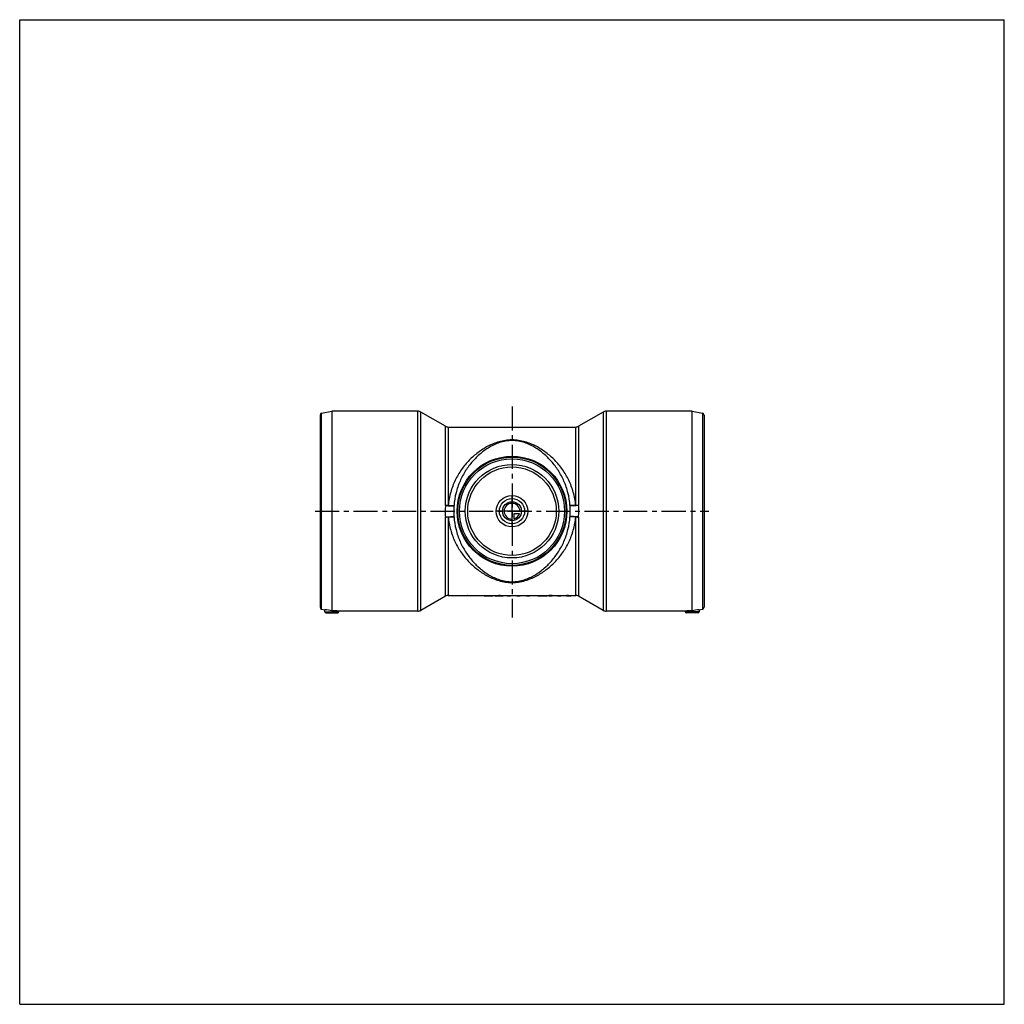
# Model space of a CAD drawing. Header units: millimetres. Extents: x 0 to 1000, y 0 to 1000.
import ezdxf

# ---------------------------------------------------------------- set-up
doc = ezdxf.new("R2010")
doc.units = ezdxf.units.MM
doc.header["$LTSCALE"] = 65.185185
doc.linetypes.add('CENTER', pattern=[0.6, 0.375, -0.075, 0.075, -0.075])
doc.layers.get('0').update_dxf_attribs({"linetype": 'CONTINUOUS'})
for name, color, linetype in [('ACHSEN_S', 7, 'CONTINUOUS'), ('KOERPER', 7, 'CONTINUOUS'), ('KONST.EL_MIT_GEO', 7, 'CONTINUOUS'), ('KONSTR_EL', 7, 'CONTINUOUS'), ('KURVEN', 7, 'CONTINUOUS')]:
    doc.layers.add(name, color=color, linetype=linetype)

msp = doc.modelspace()

# ---------------------------------------------------------------- linework, layer by layer
at = {"color": 7, "linetype": 'Continuous'}
for p, q in [((0, 0), (0, 1000)), ((0, 1000), (1000, 1000)), ((1000, 0), (1000, 1000)), ((0, 0), (1000, 0))]:
    msp.add_line(p, q, dxfattribs=at)
at = {"layer": 'ACHSEN_S', "color": 40, "linetype": 'CENTER'}
for p, q in [((500, 607.3), (500, 392.7)), ((300, 500.8), (700, 500.8))]:
    msp.add_line(p, q, dxfattribs=at)
at = {"layer": 'KOERPER', "color": 7, "linetype": 'Continuous'}
for p, q in [((592.6, 601.5), (567.7, 587.1)), ((683, 602.3), (595.6, 602.3)), ((435.3, 586.3), (564.7, 586.3)), ((317, 500.8), (317, 399.5)), ((683, 399.5), (683, 500.8)), ((435.3, 415.3), (454.8, 415.3)), ((455.2, 415.3), (471.6, 415.3)), ((480.7, 415.3), (482.4, 415.3)), ((487.9, 415.3), (495.1, 415.3)), ((498.5, 415.3), (505, 415.3)), ((508.2, 415.3), (514.7, 415.3)), ((518.1, 415.3), (526.1, 415.3)), ((535.7, 415.3), (537.4, 415.3)), ((540.9, 415.3), (546.1, 415.3)), ((549.5, 415.3), (555.3, 415.3)), ((557.4, 415.3), (564.7, 415.3)), ((592.6, 400.1), (567.7, 414.5)), ((675.9, 399.3), (595.6, 399.3))]:
    msp.add_line(p, q, dxfattribs=at)
for radius in [55, 53.3]:
    msp.add_circle((500, 500.8), radius, dxfattribs=at)
for centre, radius, start, end in [((297.2, 298.3), 103.2, 78.9158, 82.9405), ((702.6, 299.5), 102, 97.0352, 101.1085), ((317, 298), 101.6, 85.9919, 89.9913), ((683, 298.3), 101.3, 90.0027, 94.0141)]:
    msp.add_arc(centre, radius, start, end, dxfattribs=at)
at = {"layer": 'KONST.EL_MIT_GEO', "color": 7, "linetype": 'Continuous'}
for p, q in [((432.3, 506.7), (432.3, 587.1)), ((435.3, 586.3), (435.3, 506.6)), ((564.7, 506.6), (564.7, 586.3)), ((567.7, 587.1), (567.7, 506.7)), ((432.3, 414.5), (432.3, 494.9)), ((435.3, 495), (435.3, 415.3)), ((564.7, 415.3), (564.7, 495)), ((567.7, 494.9), (567.7, 414.5)), ((455.2, 415.3), (454.8, 415.3)), ((487.9, 415.3), (486.7, 415.3)), ((505, 415.3), (505, 415.3)), ((508.2, 415.3), (508.2, 415.3)), ((557.4, 415.3), (555.3, 415.3))]:
    msp.add_line(p, q, dxfattribs=at)
for radius in [55.8, 47.5, 45]:
    msp.add_circle((500, 500.8), radius, dxfattribs=at)
for centre, radius, start, end in [((517.5, 500.8), 85.3, 176.033, 179.9983), ((517.4, 500.8), 85.3, 180.0006, 183.9682), ((532.5, 500.8), 91.7, 176.4315, 179.9983), ((532.5, 500.8), 91.6, 180.0004, 183.5698), ((467.5, 500.8), 91.6, 0.0004, 3.5698), ((467.5, 500.8), 91.7, 356.4315, 359.9983), ((482.6, 500.8), 85.3, 0.0006, 3.9682), ((482.5, 500.8), 85.3, 356.033, 359.9983)]:
    msp.add_arc(centre, radius, start, end, dxfattribs=at)
for points, knots in [([(564.7, 506.6), (564.3, 511.1), (562.7, 520), (558.1, 532.3), (551.6, 543.2), (543.8, 552.7), (534.7, 560.6), (526.3, 566), (519, 569.4), (513.1, 571.4), (506.7, 572.9), (500, 573.4), (493.3, 572.9), (486.9, 571.4), (481, 569.4), (473.7, 566), (465.3, 560.6), (456.2, 552.7), (448.4, 543.2), (441.9, 532.3), (437.3, 520), (435.7, 511.1), (435.3, 506.6)], [0, 0, 0, 0, 0.06708, 0.1322, 0.19491, 0.25543, 0.31448, 0.37326, 0.40322, 0.43409, 0.46637, 0.5, 0.53363, 0.56591, 0.59678, 0.62674, 0.68551, 0.74457, 0.80509, 0.8678, 0.93292, 1, 1, 1, 1]), ([(558.9, 506.5), (558.6, 510.9), (557.2, 519.4), (553.2, 531.4), (547.4, 542.1), (540.4, 551.5), (532.3, 559.4), (524.7, 564.9), (518, 568.4), (512.5, 570.6), (506.5, 572.1), (500, 572.7), (493.5, 572.1), (487.5, 570.6), (482, 568.4), (475.3, 564.9), (467.7, 559.4), (459.6, 551.5), (452.6, 542.1), (446.8, 531.4), (442.8, 519.4), (441.4, 510.9), (441.1, 506.5)], [0, 0, 0, 0, 0.06825, 0.13412, 0.19705, 0.2573, 0.31568, 0.37355, 0.40304, 0.43357, 0.46586, 0.5, 0.53414, 0.56643, 0.59696, 0.62645, 0.68432, 0.7427, 0.80295, 0.86588, 0.93175, 1, 1, 1, 1]), ([(435.3, 506.6), (435.1, 506.6), (434.1, 506.7), (433.1, 506.7), (432.3, 506.7)], [0, 0, 0, 0, 0.261, 1, 1, 1, 1]), ([(432.3, 506.7), (433.2, 506.6), (434.9, 506.4), (437, 506.3), (438.7, 506.3), (439.7, 506.3), (440.4, 506.4), (440.9, 506.5), (441.1, 506.5)], [0, 0, 0, 0, 0.29314, 0.59539, 0.73106, 0.84724, 0.93826, 1, 1, 1, 1]), ([(435.3, 506.6), (435.9, 506.6), (437.1, 506.5), (438.8, 506.5), (439.9, 506.4), (440.7, 506.5), (440.9, 506.5), (441.1, 506.5)], [0, 0, 0, 0, 0.32856, 0.6234, 0.85484, 0.93928, 1, 1, 1, 1]), ([(567.7, 506.7), (566.8, 506.6), (565.1, 506.4), (563, 506.3), (561.3, 506.3), (560.3, 506.3), (559.6, 506.4), (559.1, 506.5), (558.9, 506.5)], [0, 0, 0, 0, 0.29314, 0.59539, 0.73106, 0.84724, 0.93826, 1, 1, 1, 1]), ([(564.7, 506.6), (564.1, 506.6), (562.9, 506.5), (561.2, 506.5), (560.1, 506.4), (559.3, 506.5), (559.1, 506.5), (558.9, 506.5)], [0, 0, 0, 0, 0.32856, 0.6234, 0.85484, 0.93928, 1, 1, 1, 1]), ([(567.7, 506.7), (567.4, 506.7), (566.4, 506.7), (565.4, 506.6), (564.7, 506.6)], [0, 0, 0, 0, 0.23472, 1, 1, 1, 1]), ([(432.3, 494.9), (433.2, 495), (434.9, 495.2), (437, 495.3), (438.7, 495.3), (439.7, 495.3), (440.4, 495.2), (440.9, 495.1), (441.1, 495.1)], [0, 0, 0, 0, 0.29314, 0.59539, 0.73106, 0.84724, 0.93826, 1, 1, 1, 1]), ([(432.3, 494.9), (432.6, 494.9), (433.6, 494.9), (434.6, 495), (435.3, 495)], [0, 0, 0, 0, 0.23472, 1, 1, 1, 1]), ([(435.3, 495), (435.9, 495), (437.1, 495.1), (438.8, 495.1), (439.9, 495.2), (440.7, 495.1), (440.9, 495.1), (441.1, 495.1)], [0, 0, 0, 0, 0.32856, 0.6234, 0.85484, 0.93928, 1, 1, 1, 1]), ([(435.3, 495), (435.7, 490.5), (437.3, 481.6), (441.9, 469.3), (448.4, 458.4), (456.2, 448.9), (465.3, 441), (473.7, 435.6), (481, 432.2), (486.9, 430.2), (493.3, 428.7), (500, 428.2), (506.7, 428.7), (513.1, 430.2), (519, 432.2), (526.3, 435.6), (534.7, 441), (543.8, 448.9), (551.6, 458.4), (558.1, 469.3), (562.7, 481.6), (564.3, 490.5), (564.7, 495)], [0, 0, 0, 0, 0.06708, 0.1322, 0.19491, 0.25543, 0.31448, 0.37326, 0.40322, 0.43409, 0.46637, 0.5, 0.53363, 0.56591, 0.59678, 0.62673, 0.68551, 0.74457, 0.80509, 0.8678, 0.93292, 1, 1, 1, 1]), ([(441.1, 495.1), (441.4, 490.7), (442.8, 482.2), (446.8, 470.2), (452.6, 459.5), (459.6, 450.1), (467.7, 442.2), (475.3, 436.7), (482, 433.2), (487.5, 431), (493.5, 429.5), (500, 428.9), (506.5, 429.5), (512.5, 431), (518, 433.2), (524.7, 436.7), (532.3, 442.2), (540.4, 450.1), (547.4, 459.5), (553.2, 470.2), (557.2, 482.2), (558.6, 490.7), (558.9, 495.1)], [0, 0, 0, 0, 0.06825, 0.13412, 0.19705, 0.2573, 0.31568, 0.37355, 0.40304, 0.43357, 0.46586, 0.5, 0.53414, 0.56643, 0.59696, 0.62645, 0.68432, 0.7427, 0.80295, 0.86588, 0.93175, 1, 1, 1, 1]), ([(567.7, 494.9), (566.8, 495), (565.1, 495.2), (563, 495.3), (561.3, 495.3), (560.3, 495.3), (559.6, 495.2), (559.1, 495.1), (558.9, 495.1)], [0, 0, 0, 0, 0.29314, 0.59539, 0.73106, 0.84724, 0.93826, 1, 1, 1, 1]), ([(564.7, 495), (564.1, 495), (562.9, 495.1), (561.2, 495.1), (560.1, 495.2), (559.3, 495.1), (559.1, 495.1), (558.9, 495.1)], [0, 0, 0, 0, 0.32856, 0.6234, 0.85484, 0.93928, 1, 1, 1, 1]), ([(564.7, 495), (564.9, 495), (565.9, 494.9), (566.9, 494.9), (567.7, 494.9)], [0, 0, 0, 0, 0.261, 1, 1, 1, 1])]:
    msp.add_open_spline(points, degree=3, knots=knots, dxfattribs=at)
at = {"layer": 'KONSTR_EL', "color": 7, "linetype": 'Continuous'}
for p, q in [((306.6, 600.3), (317, 602.3)), ((306.6, 401.3), (306.6, 600.3)), ((317, 602.3), (317, 500.8)), ((404.4, 602.3), (317, 602.3)), ((404.4, 399.3), (404.4, 602.3)), ((407.4, 400.1), (407.4, 601.5)), ((432.3, 587.1), (407.4, 601.5)), ((592.6, 601.5), (592.6, 400.1)), ((595.6, 602.3), (595.6, 399.3)), ((683, 602.3), (693.4, 600.3)), ((683, 500.8), (683, 602.3)), ((693.4, 600.3), (693.4, 401.3)), ((305, 598.3), (305, 403.3)), ((695, 598.3), (695, 403.3)), ((432.3, 414.5), (407.4, 400.1)), ((455, 415.3), (455, 415)), ((471.6, 415.3), (480.7, 415.3)), ((471.6, 415.3), (471.6, 415)), ((471.6, 415), (480.7, 415)), ((480.7, 415.3), (480.7, 415)), ((482.4, 415.3), (486.7, 415.3)), ((482.4, 415.3), (482.4, 415)), ((482.4, 415), (487.6, 415)), ((486.7, 415.3), (486.7, 415)), ((487.6, 415), (487.9, 415)), ((491.3, 415.3), (491.3, 415.1)), ((495.1, 415.3), (498.5, 415.3)), ((495.1, 415.3), (495.1, 415)), ((495.1, 415), (498.5, 415)), ((498.5, 415.3), (498.5, 415)), ((505, 415.3), (508.2, 415.3)), ((505, 415.3), (505, 415)), ((505, 415), (508.2, 415)), ((508.2, 415.3), (508.2, 415)), ((514.7, 415.3), (518.1, 415.3)), ((514.7, 415.3), (514.7, 415)), ((514.7, 415), (518.1, 415)), ((518.1, 415.3), (518.1, 415)), ((526.1, 415.3), (535.7, 415.3)), ((526.1, 415.3), (526.1, 415)), ((526.1, 415), (535.7, 415)), ((535.7, 415.3), (535.7, 415)), ((540.9, 415.3), (537.4, 415.3)), ((537.4, 415.3), (537.4, 415)), ((537.4, 415), (540.8, 415)), ((540.8, 415.3), (540.8, 415)), ((546.1, 415.3), (549.5, 415.3)), ((546.1, 415.3), (546.1, 415)), ((546.1, 415), (549.5, 415)), ((549.5, 415.3), (549.5, 415)), ((552.6, 415.3), (552.6, 415.1)), ((555.4, 415), (557.2, 415)), ((557.2, 415), (557.4, 415)), ((560, 415.3), (560, 415.1)), ((560, 415.1), (560, 415.1)), ((306.6, 401.3), (309.8, 400.7)), ((310, 398.6), (309.8, 400.7)), ((690.2, 400.7), (690, 398.6)), ((690.2, 400.7), (693.4, 401.3)), ((310, 398.6), (324, 398.6)), ((310.9, 397.7), (323.1, 397.7)), ((324, 398.6), (324.1, 399.3)), ((404.4, 399.3), (324.1, 399.3)), ((675.9, 399.3), (676, 398.6)), ((690, 398.6), (676, 398.6)), ((689.1, 397.7), (676.9, 397.7))]:
    msp.add_line(p, q, dxfattribs=at)
for centre, radius, start, end in [((307, 598.3), 2, 101, 180), ((404.4, 596.3), 6, 60, 90), ((595.6, 596.3), 6, 90, 120), ((693, 598.3), 2, 0, 79), ((435.3, 592.3), 6, 240, 270), ((564.7, 592.3), 6, 270, 300), ((435.3, 409.3), 6, 90, 120), ((564.7, 409.3), 6, 60, 90), ((307, 403.3), 2, 180, 259), ((404.4, 405.3), 6, 270, 300), ((595.6, 405.3), 6, 240, 270), ((693, 403.3), 2, 281, 360), ((310.9, 398.7), 1, 183, 270), ((323.1, 398.7), 1, 270, 357), ((676.9, 398.7), 1, 183, 270), ((689.1, 398.7), 1, 270, 357)]:
    msp.add_arc(centre, radius, start, end, dxfattribs=at)
for centre, major_axis, ratio, start_param, end_param in [((440, 500.8), (65.7, -65.7), 0.8391, 5.50189, 5.58625), ((470, 500.8), (65.7, 65.7), 0.8391, 3.83853, 3.92318), ((500.2, 500.8), (-5.4, 85.8), 0.31885, 3.03838, 3.12276), ((513, 500.8), (5.4, 85.8), 0.31885, -3.12276, -3.03838), ((550.2, 500.8), (14.7, 85.3), 0.60406, -3.03884, -2.95418)]:
    msp.add_ellipse(centre, major_axis=major_axis, ratio=ratio, start_param=start_param, end_param=end_param, dxfattribs=at)
for points, knots in [([(487.9, 415), (488.1, 415), (488.6, 415), (489.2, 415), (489.8, 415), (490.3, 415), (490.7, 415), (491, 415), (491.2, 415.1), (491.3, 415.1), (491.3, 415.1), (491.3, 415.1)], [0, 0, 0, 0, 0.20773, 0.40005, 0.57196, 0.71904, 0.83759, 0.92471, 0.97849, 0.99282, 1, 1, 1, 1]), ([(553.7, 415), (553.6, 415), (553.4, 415), (553.1, 415), (552.9, 415), (552.8, 415), (552.7, 415), (552.7, 415.1), (552.6, 415.1), (552.6, 415.1)], [0, 0, 0, 0, 0.42164, 0.59266, 0.73497, 0.84731, 0.92875, 0.97897, 1, 1, 1, 1]), ([(555.4, 415), (555.3, 415), (554.7, 415), (554.2, 415), (553.7, 415)], [0, 0, 0, 0, 0.27625, 1, 1, 1, 1]), ([(557.4, 415), (557.5, 415), (558, 415), (558.6, 415), (558.9, 415)], [0, 0, 0, 0, 0.27653, 1, 1, 1, 1]), ([(558.9, 415), (559.1, 415), (559.3, 415), (559.5, 415), (559.7, 415), (559.8, 415), (559.9, 415), (560, 415.1), (560, 415.1), (560, 415.1)], [0, 0, 0, 0, 0.41734, 0.58713, 0.72895, 0.84162, 0.92427, 0.97656, 1, 1, 1, 1])]:
    msp.add_open_spline(points, degree=3, knots=knots, dxfattribs=at)
at = {"layer": 'KURVEN', "color": 40, "linetype": 'Continuous'}
for p, q in [((500, 484.8), (500, 516.8)), ((516, 500.8), (484, 500.8)), ((502.2, 498.6), (507.7, 498.6)), ((502.2, 493.1), (502.2, 498.6))]:
    msp.add_line(p, q, dxfattribs=at)
for radius in [16, 12.8, 9.6]:
    msp.add_circle((500, 500.8), radius, dxfattribs=at)
for start, end in [(0, 270), (285.962, 344.038)]:
    msp.add_arc((500, 500.8), 8, start, end, dxfattribs=at)

doc.saveas('drawing.dxf')
